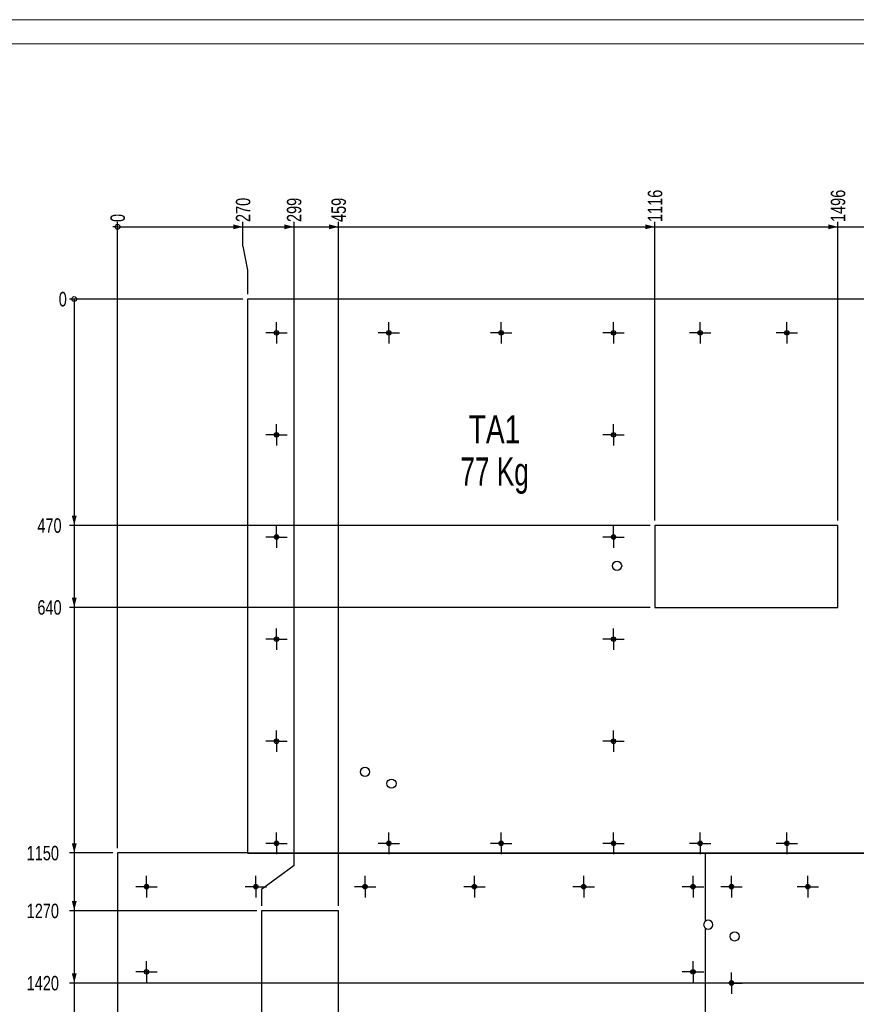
# Model space of a CAD drawing. Header units: millimetres. Extents: x 0 to 841, y 0 to 594.
# Tile 16 of 18: x 409 to 582, y 390 to 594. Entities that reach past the tile are written whole.
import ezdxf

# ---------------------------------------------------------------- set-up
doc = ezdxf.new("R2010")
doc.units = ezdxf.units.MM
doc.linetypes.add('CENTERX2', pattern=[20.32, 12.7, -2.54, 2.54, -2.54])
for name, color, linetype in [('COTES', 1, 'Continuous'), ('NOTES', 6, 'Continuous'), ('TRAIT-MIXTES', 3, 'CENTERX2')]:
    doc.layers.add(name, color=color, linetype=linetype)
doc.layers.add('TRAIT-FORT', color=4, linetype='Continuous', lineweight=25)
doc.styles.add('SLDTEXTSTYLE0', font='TXT', dxfattribs={"width": 0.75})
doc.styles.add('SLDTEXTSTYLE1', font='TXT', dxfattribs={"width": 0.7})
doc.dimstyles.new('SLDDIMSTYLE0', dxfattribs={"dimtxt": 3, "dimasz": 0.333333, "dimexe": 0, "dimexo": 0.0625, "dimgap": 0.75, "dimtad": 0, "dimtih": 1, "dimtoh": 1, "dimdec": 0, "dimlfac": 10, "dimrnd": 1e-09, "dimdsep": 46, "dimtxsty": 'SLDTEXTSTYLE0', "dimblk1": 'ORIGIN', "dimblk2": 'ORIGIN', "dimsah": 1, "dimcen": 0.09, "dimadec": 0, "dimazin": 2, "dimtfac": 1, "dimtdec": 0, "dimtofl": 0, "dimtmove": 0, "dimatfit": 3, "dimldrblk": 'ORIGIN', "dimfxl": 1, "dimfrac": 2, "dimtolj": 1, "dimtzin": 12, "dimarcsym": 0})
doc.dimstyles.new('SLDDIMSTYLE1', dxfattribs={"dimtxt": 3, "dimasz": 2, "dimexe": 0, "dimexo": 0.0625, "dimgap": 0.75, "dimtad": 0, "dimtih": 1, "dimtoh": 1, "dimdec": 0, "dimlfac": 10, "dimrnd": 1e-09, "dimzin": 12, "dimdsep": 46, "dimtxsty": 'SLDTEXTSTYLE0', "dimsah": 1, "dimcen": 0.09, "dimadec": 0, "dimazin": 3, "dimtfac": 1, "dimtdec": 0, "dimtofl": 0, "dimtmove": 0, "dimatfit": 3, "dimfxl": 1, "dimfrac": 2, "dimtolj": 1, "dimtzin": 12, "dimarcsym": 0})

# ---------------------------------------------------------------- blocks, each defined once
blk = doc.blocks.new('_Origin')
at = {"color": 0, "linetype": 'ByBlock', "lineweight": -2}
blk.add_line((0, 0), (-1, 0), dxfattribs=at)
blk.add_circle((0, 0), 0.5, dxfattribs=at)
blk = doc.blocks.new('_D')
at = {"layer": 'COTES', "color": 1, "transparency": 16777216}
blk.add_line((455.08, 536), (419.08, 536), dxfattribs=at)
blk.add_blockref('_Origin', (420.08, 536), dxfattribs=at)
at = {"layer": 'COTES', "color": 1, "transparency": 16777216, "insert": (416.86, 537.48), "char_height": 3, "attachment_point": 1, "style": 'SLDTEXTSTYLE0'}
blk.add_mtext('0', dxfattribs=at)
blk = doc.blocks.new('_D_1')
at = {"layer": 'COTES', "color": 1, "transparency": 16777216}
for p, q in [((420.08, 536), (420.08, 489)), ((539.68, 489), (419.08, 489))]:
    blk.add_line(p, q, dxfattribs=at)
blk.add_solid([(420.08, 489), (420.58, 491), (419.58, 491)], dxfattribs=at)
at = {"layer": 'COTES', "color": 1, "transparency": 16777216, "insert": (412.43, 490.48), "char_height": 3, "attachment_point": 1, "style": 'SLDTEXTSTYLE0'}
blk.add_mtext('470', dxfattribs=at)
blk = doc.blocks.new('_D_2')
at = {"layer": 'COTES', "color": 1, "transparency": 16777216}
for p, q in [((420.08, 489), (420.08, 472)), ((539.68, 472), (419.08, 472))]:
    blk.add_line(p, q, dxfattribs=at)
blk.add_solid([(420.08, 472), (420.58, 474), (419.58, 474)], dxfattribs=at)
at = {"layer": 'COTES', "color": 1, "transparency": 16777216, "insert": (412.43, 473.48), "char_height": 3, "attachment_point": 1, "style": 'SLDTEXTSTYLE0'}
blk.add_mtext('640', dxfattribs=at)
blk = doc.blocks.new('_D_3')
at = {"layer": 'COTES', "color": 1, "transparency": 16777216}
for p, q in [((420.08, 472), (420.08, 421)), ((428.08, 421), (419.08, 421))]:
    blk.add_line(p, q, dxfattribs=at)
blk.add_solid([(420.08, 421), (420.58, 423), (419.58, 423)], dxfattribs=at)
at = {"layer": 'COTES', "color": 1, "transparency": 16777216, "insert": (410.21, 422.48), "char_height": 3, "attachment_point": 1, "style": 'SLDTEXTSTYLE0'}
blk.add_mtext('1150', dxfattribs=at)
blk = doc.blocks.new('_D_4')
at = {"layer": 'COTES', "color": 1, "transparency": 16777216}
for p, q in [((420.08, 421), (420.08, 409)), ((457.98, 409), (419.08, 409))]:
    blk.add_line(p, q, dxfattribs=at)
blk.add_solid([(420.08, 409), (420.58, 411), (419.58, 411)], dxfattribs=at)
at = {"layer": 'COTES', "color": 1, "transparency": 16777216, "insert": (410.21, 410.48), "char_height": 3, "attachment_point": 1, "style": 'SLDTEXTSTYLE0'}
blk.add_mtext('1270', dxfattribs=at)
blk = doc.blocks.new('_D_5')
at = {"layer": 'COTES', "color": 1, "transparency": 16777216}
for p, q in [((420.08, 409), (420.08, 394)), ((705.08, 394), (419.08, 394))]:
    blk.add_line(p, q, dxfattribs=at)
blk.add_solid([(420.08, 394), (420.58, 396), (419.58, 396)], dxfattribs=at)
at = {"layer": 'COTES', "color": 1, "transparency": 16777216, "insert": (410.21, 395.48), "char_height": 3, "attachment_point": 1, "style": 'SLDTEXTSTYLE0'}
blk.add_mtext('1420', dxfattribs=at)
blk = doc.blocks.new('_D_6')
at = {"layer": 'COTES', "color": 1, "transparency": 16777216}
for p, q in [((420.08, 394), (420.08, 373)), ((457.98, 373), (419.08, 373))]:
    blk.add_line(p, q, dxfattribs=at)
blk.add_solid([(420.08, 373), (420.58, 375), (419.58, 375)], dxfattribs=at)
at = {"layer": 'COTES', "color": 1, "transparency": 16777216, "insert": (410.21, 374.48), "char_height": 3, "attachment_point": 1, "style": 'SLDTEXTSTYLE0'}
blk.add_mtext('1630', dxfattribs=at)
blk = doc.blocks.new('_D_7')
at = {"layer": 'COTES', "color": 1, "transparency": 16777216}
for p, q in [((420.08, 373), (420.08, 361)), ((705.08, 361), (419.08, 361))]:
    blk.add_line(p, q, dxfattribs=at)
blk.add_solid([(420.08, 361), (420.58, 363), (419.58, 363)], dxfattribs=at)
at = {"layer": 'COTES', "color": 1, "transparency": 16777216, "insert": (410.21, 362.48), "char_height": 3, "attachment_point": 1, "style": 'SLDTEXTSTYLE0'}
blk.add_mtext('1750', dxfattribs=at)
blk = doc.blocks.new('_D_8')
at = {"layer": 'COTES', "color": 1, "transparency": 16777216}
for p, q in [((420.08, 361), (420.08, 322.5)), ((707.38, 322.5), (419.08, 322.5))]:
    blk.add_line(p, q, dxfattribs=at)
blk.add_solid([(420.08, 322.5), (420.58, 324.5), (419.58, 324.5)], dxfattribs=at)
at = {"layer": 'COTES', "color": 1, "transparency": 16777216, "insert": (410.21, 323.98), "char_height": 3, "attachment_point": 1, "style": 'SLDTEXTSTYLE0'}
blk.add_mtext('2135', dxfattribs=at)
blk = doc.blocks.new('_D_9')
at = {"layer": 'COTES', "color": 1, "transparency": 16777216}
for p, q in [((420.08, 322.5), (420.08, 299.5)), ((707.38, 299.5), (419.08, 299.5))]:
    blk.add_line(p, q, dxfattribs=at)
blk.add_solid([(420.08, 299.5), (420.58, 301.5), (419.58, 301.5)], dxfattribs=at)
at = {"layer": 'COTES', "color": 1, "transparency": 16777216, "insert": (410.21, 300.98), "char_height": 3, "attachment_point": 1, "style": 'SLDTEXTSTYLE0'}
blk.add_mtext('2365', dxfattribs=at)
blk = doc.blocks.new('_D_10')
at = {"layer": 'COTES', "color": 1, "transparency": 16777216}
for p, q in [((420.08, 299.5), (420.08, 273.61)), ((524.68, 273.61), (419.08, 273.61)), ((524.68, 273.61), (529.68, 271)), ((529.68, 271), (550.08, 271))]:
    blk.add_line(p, q, dxfattribs=at)
blk.add_solid([(420.08, 273.61), (420.58, 275.61), (419.58, 275.61)], dxfattribs=at)
at = {"layer": 'COTES', "color": 1, "transparency": 16777216, "insert": (410.21, 275.09), "char_height": 3, "attachment_point": 1, "style": 'SLDTEXTSTYLE0'}
blk.add_mtext('2650', dxfattribs=at)
blk = doc.blocks.new('_D_11')
at = {"layer": 'COTES', "color": 1, "transparency": 16777216}
for p, q in [((420.08, 273.61), (420.08, 266.84)), ((424.08, 266.84), (419.08, 266.84)), ((424.08, 266.84), (429.08, 267.5)), ((429.08, 267.5), (477.08, 267.5))]:
    blk.add_line(p, q, dxfattribs=at)
blk.add_solid([(420.08, 266.84), (420.58, 268.84), (419.58, 268.84)], dxfattribs=at)
at = {"layer": 'COTES', "color": 1, "transparency": 16777216, "insert": (410.21, 268.33), "char_height": 3, "attachment_point": 1, "style": 'SLDTEXTSTYLE0'}
blk.add_mtext('2685', dxfattribs=at)
blk = doc.blocks.new('_D_12')
at = {"layer": 'COTES', "color": 1, "transparency": 16777216}
for p, q in [((420.08, 266.84), (420.08, 258.5)), ((708.28, 258.5), (419.08, 258.5))]:
    blk.add_line(p, q, dxfattribs=at)
blk.add_solid([(420.08, 258.5), (420.58, 260.5), (419.58, 260.5)], dxfattribs=at)
at = {"layer": 'COTES', "color": 1, "transparency": 16777216, "insert": (410.21, 259.98), "char_height": 3, "attachment_point": 1, "style": 'SLDTEXTSTYLE0'}
blk.add_mtext('2775', dxfattribs=at)
blk = doc.blocks.new('_D_13')
at = {"layer": 'COTES', "color": 1, "transparency": 16777216}
for p, q in [((420.08, 258.5), (420.08, 241.53)), ((665.88, 241.53), (419.08, 241.53)), ((665.88, 241.53), (670.88, 233)), ((670.88, 233), (689.08, 233))]:
    blk.add_line(p, q, dxfattribs=at)
blk.add_solid([(420.08, 241.53), (420.58, 243.53), (419.58, 243.53)], dxfattribs=at)
at = {"layer": 'COTES', "color": 1, "transparency": 16777216, "insert": (410.21, 243.01), "char_height": 3, "attachment_point": 1, "style": 'SLDTEXTSTYLE0'}
blk.add_mtext('3030', dxfattribs=at)
blk = doc.blocks.new('_D_14')
at = {"layer": 'COTES', "color": 1, "transparency": 16777216}
for p, q in [((420.08, 241.53), (420.08, 231.25)), ((702.05, 231.25), (419.08, 231.25)), ((702.05, 231.25), (707.05, 232.5)), ((707.05, 232.5), (723.53, 232.5))]:
    blk.add_line(p, q, dxfattribs=at)
blk.add_solid([(420.08, 231.25), (420.58, 233.25), (419.58, 233.25)], dxfattribs=at)
at = {"layer": 'COTES', "color": 1, "transparency": 16777216, "insert": (410.21, 232.73), "char_height": 3, "attachment_point": 1, "style": 'SLDTEXTSTYLE0'}
blk.add_mtext('3035', dxfattribs=at)
blk = doc.blocks.new('_D_15')
at = {"layer": 'COTES', "color": 1, "transparency": 16777216}
for p, q in [((420.08, 231.25), (420.08, 224.43)), ((442.93, 224.43), (447.93, 229.5)), ((447.93, 229.5), (477.08, 229.5)), ((442.93, 224.43), (419.08, 224.43))]:
    blk.add_line(p, q, dxfattribs=at)
blk.add_solid([(420.08, 224.43), (420.58, 226.43), (419.58, 226.43)], dxfattribs=at)
at = {"layer": 'COTES', "color": 1, "transparency": 16777216, "insert": (410.21, 225.91), "char_height": 3, "attachment_point": 1, "style": 'SLDTEXTSTYLE0'}
blk.add_mtext('3065', dxfattribs=at)
blk = doc.blocks.new('_D_16')
at = {"layer": 'COTES', "color": 1, "transparency": 16777216}
for p, q in [((420.08, 224.43), (420.08, 207)), ((428.08, 207), (419.08, 207))]:
    blk.add_line(p, q, dxfattribs=at)
blk.add_solid([(420.08, 207), (420.58, 209), (419.58, 209)], dxfattribs=at)
at = {"layer": 'COTES', "color": 1, "transparency": 16777216, "insert": (410.21, 208.48), "char_height": 3, "attachment_point": 1, "style": 'SLDTEXTSTYLE0'}
blk.add_mtext('3290', dxfattribs=at)
blk = doc.blocks.new('_D_17')
at = {"layer": 'COTES', "color": 1, "transparency": 16777216}
for p, q in [((420.08, 207), (420.08, 195)), ((689.08, 195), (419.08, 195))]:
    blk.add_line(p, q, dxfattribs=at)
blk.add_solid([(420.08, 195), (420.58, 197), (419.58, 197)], dxfattribs=at)
at = {"layer": 'COTES', "color": 1, "transparency": 16777216, "insert": (410.21, 196.48), "char_height": 3, "attachment_point": 1, "style": 'SLDTEXTSTYLE0'}
blk.add_mtext('3410', dxfattribs=at)
blk = doc.blocks.new('_D_18')
at = {"layer": 'COTES', "color": 1, "transparency": 16777216}
for p, q in [((420.08, 195), (420.08, 128)), ((550.08, 128), (419.08, 128))]:
    blk.add_line(p, q, dxfattribs=at)
blk.add_solid([(420.08, 128), (420.58, 130), (419.58, 130)], dxfattribs=at)
at = {"layer": 'COTES', "color": 1, "transparency": 16777216, "insert": (410.21, 129.48), "char_height": 3, "attachment_point": 1, "style": 'SLDTEXTSTYLE0'}
blk.add_mtext('4080', dxfattribs=at)
blk = doc.blocks.new('_D_19')
at = {"layer": 'COTES', "color": 1, "transparency": 16777216}
blk.add_line((429.08, 422), (429.08, 552), dxfattribs=at)
blk.add_blockref('_Origin', (429.08, 551), dxfattribs=at)
at = {"layer": 'COTES', "color": 1, "transparency": 16777216, "insert": (427.59, 552), "char_height": 3, "attachment_point": 1, "rotation": 90, "style": 'SLDTEXTSTYLE0'}
blk.add_mtext('0', dxfattribs=at)
blk = doc.blocks.new('_D_20')
at = {"layer": 'COTES', "color": 1, "transparency": 16777216}
for p, q in [((455.12, 547), (455.12, 552)), ((429.08, 551), (455.12, 551)), ((455.12, 547), (456.08, 542)), ((456.08, 542), (456.08, 537))]:
    blk.add_line(p, q, dxfattribs=at)
blk.add_solid([(455.12, 551), (453.12, 551.5), (453.12, 550.5)], dxfattribs=at)
at = {"layer": 'COTES', "color": 1, "transparency": 16777216, "insert": (453.64, 552), "char_height": 3, "attachment_point": 1, "rotation": 90, "style": 'SLDTEXTSTYLE0'}
blk.add_mtext('270', dxfattribs=at)
blk = doc.blocks.new('_D_21')
at = {"layer": 'COTES', "color": 1, "transparency": 16777216}
for p, q in [((465.72, 418.42), (465.72, 552)), ((455.12, 551), (465.72, 551)), ((465.72, 418.42), (458.98, 413.42)), ((458.98, 413.42), (458.98, 410))]:
    blk.add_line(p, q, dxfattribs=at)
blk.add_solid([(465.72, 551), (463.72, 551.5), (463.72, 550.5)], dxfattribs=at)
at = {"layer": 'COTES', "color": 1, "transparency": 16777216, "insert": (464.24, 552), "char_height": 3, "attachment_point": 1, "rotation": 90, "style": 'SLDTEXTSTYLE0'}
blk.add_mtext('299', dxfattribs=at)
blk = doc.blocks.new('_D_22')
at = {"layer": 'COTES', "color": 1, "transparency": 16777216}
for p, q in [((474.98, 410), (474.98, 552)), ((465.72, 551), (474.98, 551))]:
    blk.add_line(p, q, dxfattribs=at)
blk.add_solid([(474.98, 551), (472.98, 551.5), (472.98, 550.5)], dxfattribs=at)
at = {"layer": 'COTES', "color": 1, "transparency": 16777216, "insert": (473.49, 552), "char_height": 3, "attachment_point": 1, "rotation": 90, "style": 'SLDTEXTSTYLE0'}
blk.add_mtext('459', dxfattribs=at)
blk = doc.blocks.new('_D_23')
at = {"layer": 'COTES', "color": 1, "transparency": 16777216}
for p, q in [((540.68, 490), (540.68, 552)), ((474.98, 551), (540.68, 551))]:
    blk.add_line(p, q, dxfattribs=at)
blk.add_solid([(540.68, 551), (538.68, 551.5), (538.68, 550.5)], dxfattribs=at)
at = {"layer": 'COTES', "color": 1, "transparency": 16777216, "insert": (539.19, 552), "char_height": 3, "attachment_point": 1, "rotation": 90, "style": 'SLDTEXTSTYLE0'}
blk.add_mtext('1116', dxfattribs=at)
blk = doc.blocks.new('_D_24')
at = {"layer": 'COTES', "color": 1, "transparency": 16777216}
for p, q in [((578.68, 490), (578.68, 552)), ((540.68, 551), (578.68, 551))]:
    blk.add_line(p, q, dxfattribs=at)
blk.add_solid([(578.68, 551), (576.68, 551.5), (576.68, 550.5)], dxfattribs=at)
at = {"layer": 'COTES', "color": 1, "transparency": 16777216, "insert": (577.19, 552), "char_height": 3, "attachment_point": 1, "rotation": 90, "style": 'SLDTEXTSTYLE0'}
blk.add_mtext('1496', dxfattribs=at)
blk = doc.blocks.new('_D_25')
at = {"layer": 'COTES', "color": 1, "transparency": 16777216}
for p, q in [((677.08, 537), (677.08, 552)), ((578.68, 551), (677.08, 551))]:
    blk.add_line(p, q, dxfattribs=at)
blk.add_solid([(677.08, 551), (675.08, 551.5), (675.08, 550.5)], dxfattribs=at)
at = {"layer": 'COTES', "color": 1, "transparency": 16777216, "insert": (675.59, 552), "char_height": 3, "attachment_point": 1, "rotation": 90, "style": 'SLDTEXTSTYLE0'}
blk.add_mtext('2480', dxfattribs=at)
blk = doc.blocks.new('_D_26')
at = {"layer": 'COTES', "color": 1, "transparency": 16777216}
for p, q in [((704.82, 547), (704.82, 552)), ((677.08, 551), (704.82, 551)), ((704.82, 547), (706.08, 542)), ((706.08, 542), (706.08, 395))]:
    blk.add_line(p, q, dxfattribs=at)
blk.add_solid([(704.82, 551), (702.82, 551.5), (702.82, 550.5)], dxfattribs=at)
at = {"layer": 'COTES', "color": 1, "transparency": 16777216, "insert": (703.34, 552), "char_height": 3, "attachment_point": 1, "rotation": 90, "style": 'SLDTEXTSTYLE0'}
blk.add_mtext('2770', dxfattribs=at)
blk = doc.blocks.new('_D_27')
at = {"layer": 'COTES', "color": 1, "transparency": 16777216}
for p, q in [((712.1, 353.85), (712.1, 552)), ((704.82, 551), (712.1, 551)), ((712.1, 353.85), (708.38, 348.85)), ((708.38, 348.85), (708.38, 323.5))]:
    blk.add_line(p, q, dxfattribs=at)
blk.add_solid([(712.1, 551), (710.1, 551.5), (710.1, 550.5)], dxfattribs=at)
at = {"layer": 'COTES', "color": 1, "transparency": 16777216, "insert": (710.62, 552), "char_height": 3, "attachment_point": 1, "rotation": 90, "style": 'SLDTEXTSTYLE0'}
blk.add_mtext('2793', dxfattribs=at)
blk = doc.blocks.new('_D_28')
at = {"layer": 'COTES', "color": 1, "transparency": 16777216}
for p, q in [((739.08, 395), (739.08, 552)), ((712.1, 551), (739.08, 551))]:
    blk.add_line(p, q, dxfattribs=at)
blk.add_solid([(739.08, 551), (737.08, 551.5), (737.08, 550.5)], dxfattribs=at)
at = {"layer": 'COTES', "color": 1, "transparency": 16777216, "insert": (737.59, 552), "char_height": 3, "attachment_point": 1, "rotation": 90, "style": 'SLDTEXTSTYLE0'}
blk.add_mtext('3100', dxfattribs=at)
blk = doc.blocks.new('_D_29')
at = {"layer": 'COTES', "color": 1, "transparency": 16777216}
for p, q in [((744.08, 323.5), (744.08, 552)), ((739.08, 551), (744.08, 551))]:
    blk.add_line(p, q, dxfattribs=at)
blk.add_solid([(744.08, 551), (742.08, 551.5), (742.08, 550.5)], dxfattribs=at)
at = {"layer": 'COTES', "color": 1, "transparency": 16777216, "insert": (742.59, 552), "char_height": 3, "attachment_point": 1, "rotation": 90, "style": 'SLDTEXTSTYLE0'}
blk.add_mtext('3150', dxfattribs=at)
blk = doc.blocks.new('_D_30')
at = {"layer": 'COTES', "color": 1, "transparency": 16777216}
for p, q in [((755.08, 425), (755.08, 552)), ((744.08, 551), (755.08, 551))]:
    blk.add_line(p, q, dxfattribs=at)
blk.add_solid([(755.08, 551), (753.08, 551.5), (753.08, 550.5)], dxfattribs=at)
at = {"layer": 'COTES', "color": 1, "transparency": 16777216, "insert": (753.59, 552), "char_height": 3, "attachment_point": 1, "rotation": 90, "style": 'SLDTEXTSTYLE0'}
blk.add_mtext('3260', dxfattribs=at)
blk = doc.blocks.new('_D_31')
at = {"layer": 'COTES', "color": 1, "transparency": 16777216}
for p, q in [((833.08, 425), (833.08, 552)), ((755.08, 551), (833.08, 551))]:
    blk.add_line(p, q, dxfattribs=at)
blk.add_solid([(833.08, 551), (831.08, 551.5), (831.08, 550.5)], dxfattribs=at)
at = {"layer": 'COTES', "color": 1, "transparency": 16777216, "insert": (831.59, 552), "char_height": 3, "attachment_point": 1, "rotation": 90, "style": 'SLDTEXTSTYLE0'}
blk.add_mtext('4040', dxfattribs=at)
blk = doc.blocks.new('SW_NOTE_5')
at = {"layer": 'NOTES', "color": 0, "char_height": 5.821, "attachment_point": 2}
for s, insert, style in [('TA1', (6.64, 7.5), 'SLDTEXTSTYLE0'), ('77 Kg', (6.65, -1.26), 'SLDTEXTSTYLE1')]:
    blk.add_mtext(s, dxfattribs=dict(at, insert=insert, style=style))
blk = doc.blocks.new('SW_CENTERMARKSYMBOL_12')
at = {"layer": 'TRAIT-MIXTES', "color": 0}
for p, q in [((0, 2), (0, 2.225)), ((-2, 0), (-2.225, 0)), ((0, 0), (-2, 0)), ((0, 0), (0, 2)), ((0, 0), (0, -2)), ((0, 0), (2, 0)), ((2, 0), (2.225, 0)), ((0, -2), (0, -2.225))]:
    blk.add_line(p, q, dxfattribs=at)
blk = doc.blocks.new('SW_CENTERMARKSYMBOL_13')
at = {"layer": 'TRAIT-MIXTES', "color": 0}
for p, q in [((0, 2), (0, 2.225)), ((-2, 0), (-2.225, 0)), ((0, 0), (-2, 0)), ((0, 0), (0, 2)), ((0, 0), (0, -2)), ((0, 0), (2, 0)), ((2, 0), (2.225, 0)), ((0, -2), (0, -2.225))]:
    blk.add_line(p, q, dxfattribs=at)
blk = doc.blocks.new('SW_CENTERMARKSYMBOL_14')
at = {"layer": 'TRAIT-MIXTES', "color": 0}
for p, q in [((0, 2), (0, 2.225)), ((-2, 0), (-2.225, 0)), ((0, 0), (-2, 0)), ((0, 0), (0, 2)), ((0, 0), (0, -2)), ((0, 0), (2, 0)), ((2, 0), (2.225, 0)), ((0, -2), (0, -2.225))]:
    blk.add_line(p, q, dxfattribs=at)
blk = doc.blocks.new('SW_CENTERMARKSYMBOL_47')
at = {"layer": 'TRAIT-MIXTES', "color": 0}
for p, q in [((0, 2), (0, 2.225)), ((-2, 0), (-2.225, 0)), ((0, 0), (-2, 0)), ((0, 0), (0, 2)), ((0, 0), (0, -2)), ((0, 0), (2, 0)), ((2, 0), (2.225, 0)), ((0, -2), (0, -2.225))]:
    blk.add_line(p, q, dxfattribs=at)
blk = doc.blocks.new('SW_CENTERMARKSYMBOL_75')
at = {"layer": 'TRAIT-MIXTES', "color": 0}
for p, q in [((0, 2), (0, 2.225)), ((-2, 0), (-2.225, 0)), ((0, 0), (-2, 0)), ((0, 0), (0, 2)), ((0, 0), (0, -2)), ((0, 0), (2, 0)), ((2, 0), (2.225, 0)), ((0, -2), (0, -2.225))]:
    blk.add_line(p, q, dxfattribs=at)
blk = doc.blocks.new('SW_CENTERMARKSYMBOL_76')
at = {"layer": 'TRAIT-MIXTES', "color": 0}
for p, q in [((0, 2), (0, 2.225)), ((-2, 0), (-2.225, 0)), ((0, 0), (-2, 0)), ((0, 0), (0, 2)), ((0, 0), (0, -2)), ((0, 0), (2, 0)), ((2, 0), (2.225, 0)), ((0, -2), (0, -2.225))]:
    blk.add_line(p, q, dxfattribs=at)
blk = doc.blocks.new('SW_CENTERMARKSYMBOL_77')
at = {"layer": 'TRAIT-MIXTES', "color": 0}
for p, q in [((0, 2), (0, 2.225)), ((-2, 0), (-2.225, 0)), ((0, 0), (-2, 0)), ((0, 0), (0, 2)), ((0, 0), (0, -2)), ((0, 0), (2, 0)), ((2, 0), (2.225, 0)), ((0, -2), (0, -2.225))]:
    blk.add_line(p, q, dxfattribs=at)
blk = doc.blocks.new('SW_CENTERMARKSYMBOL_78')
at = {"layer": 'TRAIT-MIXTES', "color": 0}
for p, q in [((0, 2), (0, 2.225)), ((-2, 0), (-2.225, 0)), ((0, 0), (-2, 0)), ((0, 0), (0, 2)), ((0, 0), (0, -2)), ((0, 0), (2, 0)), ((2, 0), (2.225, 0)), ((0, -2), (0, -2.225))]:
    blk.add_line(p, q, dxfattribs=at)
blk = doc.blocks.new('SW_CENTERMARKSYMBOL_79')
at = {"layer": 'TRAIT-MIXTES', "color": 0}
for p, q in [((0, 2), (0, 2.225)), ((-2, 0), (-2.225, 0)), ((0, 0), (-2, 0)), ((0, 0), (0, 2)), ((0, 0), (0, -2)), ((0, 0), (2, 0)), ((2, 0), (2.225, 0)), ((0, -2), (0, -2.225))]:
    blk.add_line(p, q, dxfattribs=at)
blk = doc.blocks.new('SW_CENTERMARKSYMBOL_80')
at = {"layer": 'TRAIT-MIXTES', "color": 0}
for p, q in [((0, 2), (0, 2.225)), ((-2, 0), (-2.225, 0)), ((0, 0), (-2, 0)), ((0, 0), (0, 2)), ((0, 0), (0, -2)), ((0, 0), (2, 0)), ((2, 0), (2.225, 0)), ((0, -2), (0, -2.225))]:
    blk.add_line(p, q, dxfattribs=at)
blk = doc.blocks.new('SW_CENTERMARKSYMBOL_81')
at = {"layer": 'TRAIT-MIXTES', "color": 0}
for p, q in [((0, 2), (0, 2.225)), ((-2, 0), (-2.225, 0)), ((0, 0), (-2, 0)), ((0, 0), (0, 2)), ((0, 0), (0, -2)), ((0, 0), (2, 0)), ((2, 0), (2.225, 0)), ((0, -2), (0, -2.225))]:
    blk.add_line(p, q, dxfattribs=at)
blk = doc.blocks.new('SW_CENTERMARKSYMBOL_82')
at = {"layer": 'TRAIT-MIXTES', "color": 0}
for p, q in [((0, 2), (0, 2.225)), ((-2, 0), (-2.225, 0)), ((0, 0), (-2, 0)), ((0, 0), (0, 2)), ((0, 0), (0, -2)), ((0, 0), (2, 0)), ((2, 0), (2.225, 0)), ((0, -2), (0, -2.225))]:
    blk.add_line(p, q, dxfattribs=at)
blk = doc.blocks.new('SW_CENTERMARKSYMBOL_83')
at = {"layer": 'TRAIT-MIXTES', "color": 0}
for p, q in [((0, 2), (0, 2.225)), ((-2, 0), (-2.225, 0)), ((0, 0), (-2, 0)), ((0, 0), (0, 2)), ((0, 0), (0, -2)), ((0, 0), (2, 0)), ((2, 0), (2.225, 0)), ((0, -2), (0, -2.225))]:
    blk.add_line(p, q, dxfattribs=at)
blk = doc.blocks.new('SW_CENTERMARKSYMBOL_84')
at = {"layer": 'TRAIT-MIXTES', "color": 0}
for p, q in [((0, 2), (0, 2.225)), ((-2, 0), (-2.225, 0)), ((0, 0), (-2, 0)), ((0, 0), (0, 2)), ((0, 0), (0, -2)), ((0, 0), (2, 0)), ((2, 0), (2.225, 0)), ((0, -2), (0, -2.225))]:
    blk.add_line(p, q, dxfattribs=at)
blk = doc.blocks.new('SW_CENTERMARKSYMBOL_85')
at = {"layer": 'TRAIT-MIXTES', "color": 0}
for p, q in [((0, 2), (0, 2.225)), ((-2, 0), (-2.225, 0)), ((0, 0), (-2, 0)), ((0, 0), (0, 2)), ((0, 0), (0, -2)), ((0, 0), (2, 0)), ((2, 0), (2.225, 0)), ((0, -2), (0, -2.225))]:
    blk.add_line(p, q, dxfattribs=at)
blk = doc.blocks.new('SW_CENTERMARKSYMBOL_86')
at = {"layer": 'TRAIT-MIXTES', "color": 0}
for p, q in [((0, 2), (0, 2.225)), ((-2, 0), (-2.225, 0)), ((0, 0), (-2, 0)), ((0, 0), (0, 2)), ((0, 0), (0, -2)), ((0, 0), (2, 0)), ((2, 0), (2.225, 0)), ((0, -2), (0, -2.225))]:
    blk.add_line(p, q, dxfattribs=at)
blk = doc.blocks.new('SW_CENTERMARKSYMBOL_87')
at = {"layer": 'TRAIT-MIXTES', "color": 0}
for p, q in [((0, 2), (0, 2.225)), ((-2, 0), (-2.225, 0)), ((0, 0), (-2, 0)), ((0, 0), (0, 2)), ((0, 0), (0, -2)), ((0, 0), (2, 0)), ((2, 0), (2.225, 0)), ((0, -2), (0, -2.225))]:
    blk.add_line(p, q, dxfattribs=at)
blk = doc.blocks.new('SW_CENTERMARKSYMBOL_88')
at = {"layer": 'TRAIT-MIXTES', "color": 0}
for p, q in [((0, 2), (0, 2.225)), ((-2, 0), (-2.225, 0)), ((0, 0), (-2, 0)), ((0, 0), (0, 2)), ((0, 0), (0, -2)), ((0, 0), (2, 0)), ((2, 0), (2.225, 0)), ((0, -2), (0, -2.225))]:
    blk.add_line(p, q, dxfattribs=at)
blk = doc.blocks.new('SW_CENTERMARKSYMBOL_90')
at = {"layer": 'TRAIT-MIXTES', "color": 0}
for p, q in [((0, 2), (0, 2.225)), ((-2, 0), (-2.225, 0)), ((0, 0), (-2, 0)), ((0, 0), (0, 2)), ((0, 0), (0, -2)), ((0, 0), (2, 0)), ((2, 0), (2.225, 0)), ((0, -2), (0, -2.225))]:
    blk.add_line(p, q, dxfattribs=at)
blk = doc.blocks.new('SW_CENTERMARKSYMBOL_91')
at = {"layer": 'TRAIT-MIXTES', "color": 0}
for p, q in [((0, 2), (0, 2.225)), ((-2, 0), (-2.225, 0)), ((0, 0), (-2, 0)), ((0, 0), (0, 2)), ((0, 0), (0, -2)), ((0, 0), (2, 0)), ((2, 0), (2.225, 0)), ((0, -2), (0, -2.225))]:
    blk.add_line(p, q, dxfattribs=at)
blk = doc.blocks.new('SW_CENTERMARKSYMBOL_92')
at = {"layer": 'TRAIT-MIXTES', "color": 0}
for p, q in [((0, 2), (0, 2.225)), ((-2, 0), (-2.225, 0)), ((0, 0), (-2, 0)), ((0, 0), (0, 2)), ((0, 0), (0, -2)), ((0, 0), (2, 0)), ((2, 0), (2.225, 0)), ((0, -2), (0, -2.225))]:
    blk.add_line(p, q, dxfattribs=at)
blk = doc.blocks.new('SW_CENTERMARKSYMBOL_93')
at = {"layer": 'TRAIT-MIXTES', "color": 0}
for p, q in [((0, 2), (0, 2.225)), ((-2, 0), (-2.225, 0)), ((0, 0), (-2, 0)), ((0, 0), (0, 2)), ((0, 0), (0, -2)), ((0, 0), (2, 0)), ((2, 0), (2.225, 0)), ((0, -2), (0, -2.225))]:
    blk.add_line(p, q, dxfattribs=at)
blk = doc.blocks.new('SW_CENTERMARKSYMBOL_94')
at = {"layer": 'TRAIT-MIXTES', "color": 0}
for p, q in [((0, 2), (0, 2.225)), ((-2, 0), (-2.225, 0)), ((0, 0), (-2, 0)), ((0, 0), (0, 2)), ((0, 0), (0, -2)), ((0, 0), (2, 0)), ((2, 0), (2.225, 0)), ((0, -2), (0, -2.225))]:
    blk.add_line(p, q, dxfattribs=at)
blk = doc.blocks.new('SW_CENTERMARKSYMBOL_95')
at = {"layer": 'TRAIT-MIXTES', "color": 0}
for p, q in [((0, 2), (0, 2.225)), ((-2, 0), (-2.225, 0)), ((0, 0), (-2, 0)), ((0, 0), (0, 2)), ((0, 0), (0, -2)), ((0, 0), (2, 0)), ((2, 0), (2.225, 0)), ((0, -2), (0, -2.225))]:
    blk.add_line(p, q, dxfattribs=at)
blk = doc.blocks.new('SW_CENTERMARKSYMBOL_96')
at = {"layer": 'TRAIT-MIXTES', "color": 0}
for p, q in [((0, 2), (0, 2.225)), ((-2, 0), (-2.225, 0)), ((0, 0), (-2, 0)), ((0, 0), (0, 2)), ((0, 0), (0, -2)), ((0, 0), (2, 0)), ((2, 0), (2.225, 0)), ((0, -2), (0, -2.225))]:
    blk.add_line(p, q, dxfattribs=at)
blk = doc.blocks.new('SW_CENTERMARKSYMBOL_116')
at = {"layer": 'TRAIT-MIXTES', "color": 0}
for p, q in [((0, 2), (0, 2.225)), ((-2, 0), (-2.225, 0)), ((0, 0), (-2, 0)), ((0, 0), (0, 2)), ((0, 0), (0, -2)), ((0, 0), (2, 0)), ((2, 0), (2.225, 0)), ((0, -2), (0, -2.225))]:
    blk.add_line(p, q, dxfattribs=at)
blk = doc.blocks.new('SW_CENTERMARKSYMBOL_117')
at = {"layer": 'TRAIT-MIXTES', "color": 0}
for p, q in [((0, 2), (0, 2.225)), ((-2, 0), (-2.225, 0)), ((0, 0), (-2, 0)), ((0, 0), (0, 2)), ((0, 0), (0, -2)), ((0, 0), (2, 0)), ((2, 0), (2.225, 0)), ((0, -2), (0, -2.225))]:
    blk.add_line(p, q, dxfattribs=at)
blk = doc.blocks.new('SW_CENTERMARKSYMBOL_118')
at = {"layer": 'TRAIT-MIXTES', "color": 0}
for p, q in [((0, 2), (0, 2.225)), ((-2, 0), (-2.225, 0)), ((0, 0), (-2, 0)), ((0, 0), (0, 2)), ((0, 0), (0, -2)), ((0, 0), (2, 0)), ((2, 0), (2.225, 0)), ((0, -2), (0, -2.225))]:
    blk.add_line(p, q, dxfattribs=at)
blk = doc.blocks.new('SW_CENTERMARKSYMBOL_119')
at = {"layer": 'TRAIT-MIXTES', "color": 0}
for p, q in [((0, 2), (0, 2.225)), ((-2, 0), (-2.225, 0)), ((0, 0), (-2, 0)), ((0, 0), (0, 2)), ((0, 0), (0, -2)), ((0, 0), (2, 0)), ((2, 0), (2.225, 0)), ((0, -2), (0, -2.225))]:
    blk.add_line(p, q, dxfattribs=at)
blk = doc.blocks.new('SW_CENTERMARKSYMBOL_120')
at = {"layer": 'TRAIT-MIXTES', "color": 0}
for p, q in [((0, 2), (0, 2.225)), ((-2, 0), (-2.225, 0)), ((0, 0), (-2, 0)), ((0, 0), (0, 2)), ((0, 0), (0, -2)), ((0, 0), (2, 0)), ((2, 0), (2.225, 0)), ((0, -2), (0, -2.225))]:
    blk.add_line(p, q, dxfattribs=at)
blk = doc.blocks.new('SW_CENTERMARKSYMBOL_121')
at = {"layer": 'TRAIT-MIXTES', "color": 0}
for p, q in [((0, 2), (0, 2.225)), ((-2, 0), (-2.225, 0)), ((0, 0), (-2, 0)), ((0, 0), (0, 2)), ((0, 0), (0, -2)), ((0, 0), (2, 0)), ((2, 0), (2.225, 0)), ((0, -2), (0, -2.225))]:
    blk.add_line(p, q, dxfattribs=at)

msp = doc.modelspace()

# ---------------------------------------------------------------- linework, layer by layer
at = {"color": 7, "linetype": 'Continuous', "lineweight": 18}
for p, q in [((841, 594), (0, 594)), ((836, 589), (5, 589))]:
    msp.add_line(p, q, dxfattribs=at)
at = {"layer": 'TRAIT-FORT', "color": 4, "linetype": 'Continuous', "lineweight": 25}
for p, q in [((677.07626, 535.999), (456.07626, 535.999)), ((456.07626, 535.999), (456.07626, 420.999)), ((578.67626, 488.99873), (540.67626, 488.99873)), ((540.67626, 488.99873), (540.67626, 471.99873)), ((578.67626, 471.99873), (578.67626, 488.99873)), ((540.67626, 471.99873), (578.67626, 471.99873)), ((456.07626, 420.999), (429.07626, 420.999)), ((429.07626, 420.999), (429.07626, 206.999)), ((456.07626, 420.999), (677.07626, 420.999)), ((456.07626, 420.998), (456.07626, 420.999)), ((456.07626, 420.998), (551.07626, 420.998)), ((551.07626, 420.998), (551.07626, 406.8039)), ((551.07726, 420.998), (677.07626, 420.998)), ((551.07726, 420.998), (551.07726, 406.80485)), ((458.97624, 408.99873), (458.97624, 372.99873)), ((474.97624, 408.99873), (458.97624, 408.99873)), ((474.97624, 372.99873), (474.97624, 408.99873)), ((551.07626, 405.43083), (551.07626, 252.56663)), ((551.07726, 405.42988), (551.07726, 270.999))]:
    msp.add_line(p, q, dxfattribs=at)
for centre, radius in [((462.07626, 528.999), 0.47), ((485.4096, 528.999), 0.47), ((508.74293, 528.999), 0.47), ((532.07626, 528.999), 0.47), ((550.07626, 528.999), 0.47), ((568.07626, 528.999), 0.47), ((462.07626, 528.999), 0.225), ((485.4096, 528.999), 0.225), ((508.74293, 528.999), 0.225), ((532.07626, 528.999), 0.225), ((550.07626, 528.999), 0.225), ((568.07626, 528.999), 0.225), ((462.07626, 507.799), 0.47), ((462.07626, 507.799), 0.225), ((532.07626, 507.799), 0.47), ((532.07626, 507.799), 0.225), ((462.07626, 486.599), 0.47), ((462.07626, 486.599), 0.225), ((532.07626, 486.599), 0.47), ((532.07626, 486.599), 0.225), ((532.8123, 480.61501), 0.95), ((462.07626, 465.399), 0.47), ((462.07626, 465.399), 0.225), ((532.07626, 465.399), 0.47), ((532.07626, 465.399), 0.225), ((462.07626, 444.199), 0.47), ((462.07626, 444.199), 0.225), ((532.07626, 444.199), 0.47), ((532.07626, 444.199), 0.225), ((480.47636, 437.84282), 0.95), ((485.95763, 435.4024), 0.95), ((462.07626, 422.999), 0.47), ((462.07626, 422.999), 0.225), ((485.4096, 422.999), 0.47), ((485.4096, 422.999), 0.225), ((508.74293, 422.999), 0.47), ((508.74293, 422.999), 0.225), ((532.07626, 422.999), 0.47), ((532.07626, 422.999), 0.225), ((550.07626, 422.999), 0.47), ((550.07626, 422.999), 0.225), ((568.07626, 422.999), 0.47), ((568.07626, 422.999), 0.225), ((435.07626, 413.999), 0.47), ((435.07626, 413.999), 0.225), ((457.77626, 413.999), 0.47), ((457.77626, 413.999), 0.225), ((480.47626, 413.999), 0.47), ((480.47626, 413.999), 0.225), ((503.17626, 413.999), 0.47), ((503.17626, 413.999), 0.225), ((525.87626, 413.999), 0.47), ((525.87626, 413.999), 0.225), ((548.57626, 413.999), 0.47), ((548.57626, 413.999), 0.225), ((556.57626, 413.999), 0.47), ((556.57626, 413.999), 0.225), ((572.4096, 413.999), 0.47), ((572.4096, 413.999), 0.225), ((557.21417, 403.67694), 0.95), ((435.07626, 396.33233), 0.47), ((548.57626, 396.33233), 0.47), ((435.07626, 396.33233), 0.225), ((548.57626, 396.33233), 0.225), ((556.57626, 393.99885), 0.47), ((556.57626, 393.99885), 0.225)]:
    msp.add_circle(centre, radius, dxfattribs=at)
for start, end in [(133.7250159, 226.2749841), (226.3583829, 133.6416171)]:
    msp.add_arc((551.7329, 406.11736), 0.95, start, end, dxfattribs=at)

# ---------------------------------------------------------------- block references
at = {"layer": 'NOTES', "color": 211}
msp.add_blockref('SW_NOTE_5', (500.71247, 504.37227), dxfattribs=at)
at = {"layer": 'TRAIT-MIXTES', "color": 3}
for name, p in [('SW_CENTERMARKSYMBOL_121', (462.07626, 528.999)), ('SW_CENTERMARKSYMBOL_120', (485.4096, 528.999)), ('SW_CENTERMARKSYMBOL_119', (508.74293, 528.999)), ('SW_CENTERMARKSYMBOL_118', (532.07626, 528.999)), ('SW_CENTERMARKSYMBOL_117', (550.07626, 528.999)), ('SW_CENTERMARKSYMBOL_116', (568.07626, 528.999)), ('SW_CENTERMARKSYMBOL_82', (462.07626, 507.799)), ('SW_CENTERMARKSYMBOL_96', (532.07626, 507.799)), ('SW_CENTERMARKSYMBOL_83', (462.07626, 486.599)), ('SW_CENTERMARKSYMBOL_95', (532.07626, 486.599)), ('SW_CENTERMARKSYMBOL_84', (462.07626, 465.399)), ('SW_CENTERMARKSYMBOL_94', (532.07626, 465.399)), ('SW_CENTERMARKSYMBOL_85', (462.07626, 444.199)), ('SW_CENTERMARKSYMBOL_93', (532.07626, 444.199)), ('SW_CENTERMARKSYMBOL_86', (462.07626, 422.999)), ('SW_CENTERMARKSYMBOL_87', (485.4096, 422.999)), ('SW_CENTERMARKSYMBOL_88', (508.74293, 422.999)), ('SW_CENTERMARKSYMBOL_92', (532.07626, 422.999)), ('SW_CENTERMARKSYMBOL_91', (550.07626, 422.999)), ('SW_CENTERMARKSYMBOL_90', (568.07626, 422.999)), ('SW_CENTERMARKSYMBOL_81', (435.07626, 413.999)), ('SW_CENTERMARKSYMBOL_80', (457.77626, 413.999)), ('SW_CENTERMARKSYMBOL_79', (480.47626, 413.999)), ('SW_CENTERMARKSYMBOL_78', (503.17626, 413.999)), ('SW_CENTERMARKSYMBOL_77', (525.87626, 413.999)), ('SW_CENTERMARKSYMBOL_76', (548.57626, 413.999)), ('SW_CENTERMARKSYMBOL_13', (556.57626, 413.999)), ('SW_CENTERMARKSYMBOL_12', (572.4096, 413.999)), ('SW_CENTERMARKSYMBOL_47', (435.07626, 396.33233)), ('SW_CENTERMARKSYMBOL_75', (548.57626, 396.33233)), ('SW_CENTERMARKSYMBOL_14', (556.57626, 393.99885))]:
    msp.add_blockref(name, p, dxfattribs=at)

# ---------------------------------------------------------------- dimensions: what is measured, and where the dimension line sits
at = {"layer": 'COTES', "color": 1}
for feature_location, offset, dtype, origin, dimstyle, picture, middle in [((540.67626, 488.99873), (0, 63.00026), 1, (429.07626, 420.999), 'SLDDIMSTYLE1', '_D_23', (540.67626, 556.43233)), ((578.67626, 488.99873), (0, 63.00026), 1, (429.07626, 420.999), 'SLDDIMSTYLE1', '_D_24', (578.67626, 556.43233)), ((677.07626, 535.999), (0, 16), 1, (429.07626, 420.999), 'SLDDIMSTYLE1', '_D_25', (677.07626, 556.43233)), ((706.07626, 393.999), (-1.25506, 158), 1, (429.07626, 420.999), 'SLDDIMSTYLE1', '_D_26', (704.8212, 556.43233)), ((708.37626, 322.499), (3.72495, 229.5), 1, (429.07626, 420.999), 'SLDDIMSTYLE1', '_D_27', (712.10121, 556.43233)), ((739.07626, 393.999), (0, 158), 1, (429.07626, 420.999), 'SLDDIMSTYLE1', '_D_28', (739.07626, 556.43233)), ((744.07626, 322.499), (0, 229.5), 1, (429.07626, 420.999), 'SLDDIMSTYLE1', '_D_29', (744.07626, 556.43233)), ((755.07726, 423.999), (0, 128), 1, (429.07626, 420.999), 'SLDDIMSTYLE1', '_D_30', (755.07726, 556.43233)), ((833.07626, 423.999), (0, 128), 1, (429.07626, 420.999), 'SLDDIMSTYLE1', '_D_31', (833.07626, 556.43233)), ((456.07626, 535.999), (-0.95508, 16), 1, (429.07626, 420.999), 'SLDDIMSTYLE1', '_D_20', (455.12119, 555.324)), ((458.97624, 408.99873), (6.7469, 143.00027), 1, (429.07626, 420.999), 'SLDDIMSTYLE1', '_D_21', (465.72314, 555.324)), ((474.97624, 408.99873), (0, 143.00027), 1, (429.07626, 420.999), 'SLDDIMSTYLE1', '_D_22', (474.97624, 555.324)), ((429.076262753, 420.9989965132), (0, 131), 1, (429.076262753, 420.9989965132), 'SLDDIMSTYLE0', '_D_19', (429.076262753, 553.1073298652)), ((429.07626, 420.999), (-10, 0), 0, (456.07626, 535.999), 'SLDDIMSTYLE1', '_D_3', (414.64293, 420.999)), ((458.97624, 408.99873), (-39.89997, 0), 0, (456.07626, 535.999), 'SLDDIMSTYLE1', '_D_4', (414.64293, 408.99873)), ((706.07626, 393.999), (-287, 0), 0, (456.07626, 535.999), 'SLDDIMSTYLE1', '_D_5', (414.64293, 393.999)), ((458.97624, 372.99873), (-39.89997, 0), 0, (456.07626, 535.999), 'SLDDIMSTYLE1', '_D_6', (414.64293, 372.99873)), ((706.07626, 360.999), (-287, 0), 0, (456.07626, 535.999), 'SLDDIMSTYLE1', '_D_7', (414.64293, 360.999)), ((708.37626, 322.499), (-289.3, 0), 0, (456.07626, 535.999), 'SLDDIMSTYLE1', '_D_8', (414.64293, 322.499)), ((708.37626, 299.499), (-289.3, 0), 0, (456.07626, 535.999), 'SLDDIMSTYLE1', '_D_9', (414.64293, 299.499)), ((551.07726, 270.998), (-132.001, 2.60905), 0, (456.07626, 535.999), 'SLDDIMSTYLE1', '_D_10', (414.64293, 273.60704)), ((478.07624, 267.499), (-58.99997, -0.65556), 0, (456.07626, 535.999), 'SLDDIMSTYLE1', '_D_11', (414.64293, 266.84343)), ((709.27623, 258.499), (-290.19997, 0), 0, (456.07626, 535.999), 'SLDDIMSTYLE1', '_D_12', (414.64293, 258.499)), ((690.07623, 232.999), (-270.99997, 8.52634), 0, (456.07626, 535.999), 'SLDDIMSTYLE1', '_D_13', (414.64293, 241.52533)), ((724.53362, 232.499), (-305.45736, -1.25), 0, (456.07626, 535.999), 'SLDDIMSTYLE1', '_D_14', (414.64293, 231.249)), ((478.07624, 229.499), (-58.99997, -5.07081), 0, (456.07626, 535.999), 'SLDDIMSTYLE1', '_D_15', (414.64293, 224.42818)), ((429.07626, 206.999), (-10, 0), 0, (456.07626, 535.999), 'SLDDIMSTYLE1', '_D_16', (414.64293, 206.999)), ((690.07623, 194.999), (-270.99997, 0), 0, (456.07626, 535.999), 'SLDDIMSTYLE1', '_D_17', (414.64293, 194.999)), ((551.07626, 127.999), (-132, 0), 0, (456.07626, 535.999), 'SLDDIMSTYLE1', '_D_18', (414.64293, 127.999)), ((540.67626, 488.99873), (-121.6, 0), 0, (456.07626, 535.999), 'SLDDIMSTYLE1', '_D_1', (415.75126, 488.99873)), ((540.67626, 471.99873), (-121.6, 0), 0, (456.07626, 535.999), 'SLDDIMSTYLE1', '_D_2', (415.75126, 471.99873)), ((456.076262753, 535.9989965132), (-37, 0), 0, (456.076262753, 535.9989965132), 'SLDDIMSTYLE0', '_D', (417.967929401, 535.9989965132))]:
    dim = msp.add_ordinate_dim(feature_location=feature_location, offset=offset, dtype=dtype, origin=origin, dimstyle=dimstyle, dxfattribs=at)
    dim.commit()
    dim.dimension.update_dxf_attribs({"geometry": picture, "text_midpoint": middle})

doc.saveas('drawing.dxf')
